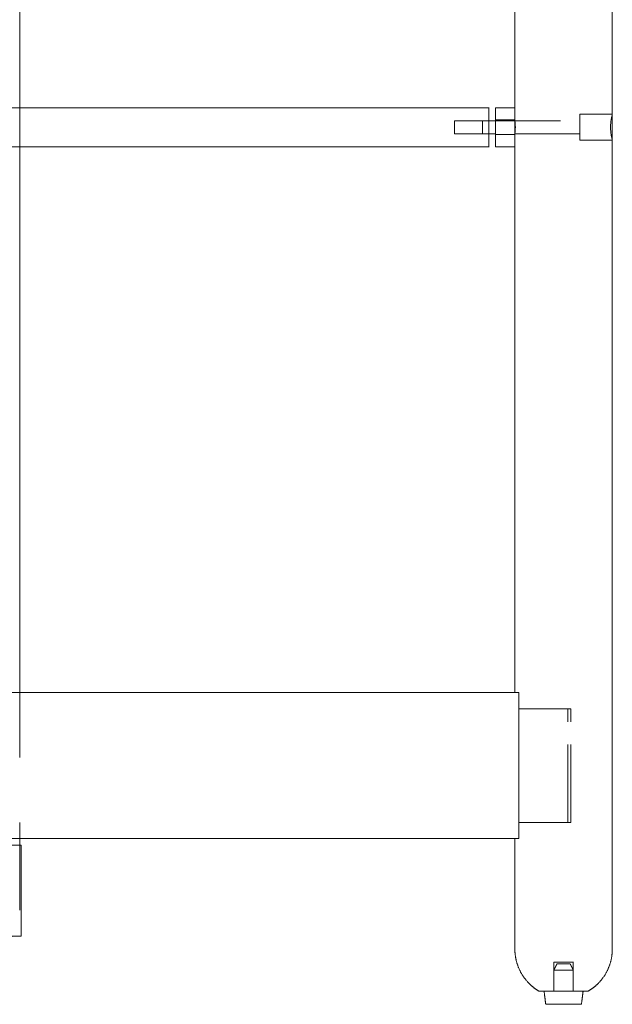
# Model space of a CAD drawing. Header units: centimetres. Extents: x 43 to 219, y 1 to 250.
# Tile 6 of 11: x 85 to 104, y 122 to 152. Entities that reach past the tile are written whole.
import ezdxf

# ---------------------------------------------------------------- set-up
doc = ezdxf.new("R2010")
doc.units = ezdxf.units.CM
doc.header["$MEASUREMENT"] = 0
doc.linetypes.add('Nascosto', pattern=[4, 2, -2])
doc.layers.add('Make2D$Nascosto$Curve', color=7, linetype='Nascosto', true_color=0x8c8c8c)
doc.layers.add('Make2D$Visibile$Curve', color=7, linetype='Continuous', true_color=0x000000)
doc.layers.add('Make2D$Visibile$CurveSilhouetteScena', color=7, linetype='Continuous', lineweight=50, true_color=0x000000)

msp = doc.modelspace()

# ---------------------------------------------------------------- linework, layer by layer
at = {"layer": 'Make2D$Nascosto$Curve', "color": 0, "lineweight": 9}
for points in [[(85.471, 149.542), (85.471, 148.942), (85.471, 148.342)], [(98.857, 149.142), (99.389, 149.142), (99.921, 149.142)], [(100.121, 149.167), (100.421, 149.167), (100.721, 149.167)], [(100.122, 149.142), (101.422, 149.142), (102.721, 149.142)], [(102.721, 149.342), (103.221, 149.342), (103.721, 149.342)], [(99.921, 148.742), (99.389, 148.742), (98.857, 148.742)], [(100.721, 148.717), (100.421, 148.717), (100.121, 148.717)], [(102.721, 148.742), (101.422, 148.742), (100.122, 148.742)], [(103.721, 148.542), (103.221, 148.542), (102.721, 148.542)], [(85.471, 131.542), (85.471, 129.292), (85.471, 127.042)], [(100.847, 131.042), (101.647, 131.042), (102.447, 131.042)], [(102.347, 127.942), (102.347, 129.292), (102.347, 130.642)], [(102.447, 127.942), (102.447, 129.292), (102.447, 130.642)], [(102.347, 127.542), (101.597, 127.542), (100.847, 127.542)], [(102.447, 127.542), (102.397, 127.542), (102.347, 127.542)], [(85.471, 126.842), (85.471, 125.441), (85.471, 124.041)], [(85.171, 124.042), (85.346, 124.042), (85.521, 124.042)], [(101.921, 122.342), (101.921, 122.792), (101.921, 123.242)], [(101.921, 122.992), (101.971, 123.092), (102.021, 123.192)], [(102.421, 123.192), (102.471, 123.092), (102.521, 122.992)], [(102.521, 123.242), (102.521, 122.792), (102.521, 122.342)]]:
    msp.add_open_spline(points, degree=2, dxfattribs=at)
for points, weights, knots in [([(98.857, 148.742), (98.857, 148.742), (98.857, 148.942), (98.857, 149.142), (98.857, 149.142)], [1, 0.707106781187, 1, 0.707106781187, 1], [3.141595, 3.141595, 3.141595, 6.283189, 6.283189, 9.424784, 9.424784, 9.424784]), ([(99.721, 149.142), (99.721, 149.142), (99.721, 148.942), (99.721, 148.742), (99.721, 148.742)], [1, 0.707106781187, 1, 0.707106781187, 1], [5.961934, 5.961934, 5.961934, 9.103527, 9.103527, 12.245119, 12.245119, 12.245119]), ([(102.721, 148.542), (102.721, 148.542), (102.721, 148.942), (102.721, 149.084), (102.721, 149.194)], [1, 0.707106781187, 1, 0.871847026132, 0.855838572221], [12.566371, 12.566371, 12.566371, 18.849556, 18.849556, 21.598711, 21.598711, 21.598711]), ([(101.921, 123.242), (101.921, 123.242), (102.221, 123.242), (102.521, 123.242), (102.521, 123.242)], [1, 0.707106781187, 1, 0.707106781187, 1], [9.424778, 9.424778, 9.424778, 14.137167, 14.137167, 18.849556, 18.849556, 18.849556]), ([(102.421, 123.192), (102.421, 123.192), (102.221, 123.192), (102.021, 123.192), (102.021, 123.192)], [1, 0.707106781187, 1, 0.707106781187, 1], [0, 0, 0, 3.141593, 3.141593, 6.283185, 6.283185, 6.283185]), ([(101.921, 122.992), (101.921, 122.992), (102.221, 122.992), (102.521, 122.992), (102.521, 122.992)], [1, 0.707106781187, 1, 0.707106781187, 1], [9.424778, 9.424778, 9.424778, 14.137167, 14.137167, 18.849556, 18.849556, 18.849556])]:
    msp.add_rational_spline(points, weights, degree=2, knots=knots, dxfattribs=at)
for points, weights in [([(102.721, 149.342), (102.721, 149.342), (102.721, 149.194)], [1, 0.90287084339, 1]), ([(102.347, 130.642), (102.347, 131.042), (102.347, 131.042)], [1, 0.707106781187, 1]), ([(102.447, 130.642), (102.447, 131.042), (102.447, 131.042)], [1, 0.707106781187, 1]), ([(102.347, 127.542), (102.347, 127.542), (102.347, 127.942)], [1, 0.707106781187, 1]), ([(102.447, 127.542), (102.447, 127.542), (102.447, 127.942)], [1, 0.707106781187, 1])]:
    msp.add_rational_spline(points, weights, degree=2, dxfattribs=at)
at = {"layer": 'Make2D$Visibile$Curve', "color": 0, "lineweight": 9}
for points in [[(103.721, 181.742), (103.721, 165.542), (103.721, 149.342)], [(85.471, 181.542), (85.471, 165.542), (85.471, 149.542)], [(100.721, 149.542), (100.721, 165.542), (100.721, 181.542)], [(99.921, 149.542), (99.921, 149.342), (99.921, 149.142)], [(100.121, 149.542), (100.421, 149.542), (100.721, 149.542)], [(99.921, 149.142), (100.022, 149.142), (100.122, 149.142)], [(100.122, 148.742), (100.022, 148.742), (99.921, 148.742)], [(99.921, 148.742), (99.921, 148.542), (99.921, 148.342)], [(103.721, 148.542), (103.721, 136.092), (103.721, 123.642)], [(85.471, 148.342), (85.471, 139.942), (85.471, 131.542)], [(100.721, 148.342), (100.421, 148.342), (100.121, 148.342)], [(100.721, 131.542), (100.721, 139.942), (100.721, 148.342)], [(100.721, 131.542), (93.918, 131.542), (87.115, 131.542)], [(100.847, 131.542), (100.784, 131.542), (100.721, 131.542)], [(100.847, 131.542), (100.847, 129.292), (100.847, 127.042)], [(85.471, 127.042), (85.471, 126.942), (85.471, 126.842)], [(87.115, 127.042), (93.918, 127.042), (100.721, 127.042)], [(100.721, 127.042), (100.784, 127.042), (100.847, 127.042)], [(100.721, 123.642), (100.721, 125.342), (100.721, 127.042)], [(85.521, 126.842), (85.521, 125.442), (85.521, 124.042)], [(101.671, 121.942), (101.646, 122.142), (101.621, 122.342)], [(102.821, 122.342), (102.796, 122.142), (102.771, 121.942)]]:
    msp.add_open_spline(points, degree=2, dxfattribs=at)
for points, weights, knots in [([(85.471, 149.542), (84.698, 149.542), (83.921, 149.542), (83.145, 149.542), (82.371, 149.542)], [0.963224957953, 0.980285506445, 1, 0.980285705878, 0.963225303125], [737.065517, 737.065517, 737.065517, 753.982237, 753.982237, 770.898786, 770.898786, 770.898786]), ([(100.721, 148.342), (100.721, 148.342), (100.721, 148.942), (100.721, 149.542), (100.721, 149.542)], [1, 0.707106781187, 1, 0.707106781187, 1], [18.849556, 18.849556, 18.849556, 28.274334, 28.274334, 37.699112, 37.699112, 37.699112]), ([(100.121, 148.742), (100.121, 148.839), (100.121, 148.942), (100.121, 149.045), (100.121, 149.142)], [0.897358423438, 0.933647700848, 1, 0.933647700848, 0.897358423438], [-11.559876, -11.559876, -11.559876, -9.424778, -9.424778, -7.28968, -7.28968, -7.28968]), ([(103.721, 148.542), (103.721, 148.542), (103.721, 148.77), (103.721, 148.998), (103.721, 149.194)], [1, 0.845550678, 1, 0.845550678, 1], [16.121532, 16.121532, 16.121532, 20.627137, 20.627137, 25.132741, 25.132741, 25.132741]), ([(82.371, 148.342), (83.145, 148.342), (83.921, 148.342), (84.698, 148.342), (85.471, 148.342)], [0.963225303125, 0.980285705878, 1, 0.980285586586, 0.963225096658], [234.410863, 234.410863, 234.410863, 251.327412, 251.327412, 268.244064, 268.244064, 268.244064]), ([(101.473, 122.342), (101.301, 122.441), (101.161, 122.581), (100.941, 122.801), (100.827, 123.09), (100.721, 123.356), (100.721, 123.642)], [0.868494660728, 0.853553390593, 0.853553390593, 0.853553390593, 0.890165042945, 0.926776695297, 1], [7.966341, 7.966341, 7.966341, 11.935511, 11.935511, 18.148714, 18.148714, 23.871021, 23.871021, 23.871021]), ([(102.97, 122.342), (103.142, 122.441), (103.282, 122.581), (103.502, 122.801), (103.616, 123.09), (103.721, 123.356), (103.721, 123.642)], [0.868494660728, 0.853553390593, 0.853553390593, 0.853553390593, 0.890165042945, 0.926776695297, 1], [7.966341, 7.966341, 7.966341, 11.935511, 11.935511, 18.148714, 18.148714, 23.871021, 23.871021, 23.871021]), ([(101.621, 122.342), (101.846, 122.342), (102.221, 122.342), (102.597, 122.342), (102.821, 122.342)], [0.858053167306, 0.827882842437, 1, 0.827895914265, 0.858048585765], [4.847139, 4.847139, 4.847139, 11.754763, 11.754763, 18.661864, 18.661864, 18.661864]), ([(102.771, 121.942), (102.771, 121.942), (102.221, 121.942), (101.671, 121.942), (101.671, 121.942)], [1, 0.707106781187, 1, 0.707106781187, 1], [-17.27876, -17.27876, -17.27876, -8.63938, -8.63938, 0, 0, 0])]:
    msp.add_rational_spline(points, weights, degree=2, knots=knots, dxfattribs=at)
for points, weights in [([(99.921, 149.542), (99.921, 149.542), (85.471, 149.542)], [1, 0.726821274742, 0.963224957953]), ([(100.121, 149.142), (100.121, 149.542), (100.121, 149.542)], [0.897358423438, 0.773459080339, 1]), ([(103.721, 149.194), (103.721, 149.342), (103.721, 149.342)], [1, 0.90287084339, 1]), ([(100.121, 148.342), (100.121, 148.342), (100.121, 148.742)], [1, 0.773459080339, 0.897358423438]), ([(85.471, 148.342), (99.921, 148.342), (99.921, 148.342)], [0.963225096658, 0.726821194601, 1]), ([(84.834, 131.542), (85.136, 131.542), (85.472, 131.542)], [1, 0.986133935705, 0.980684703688]), ([(85.472, 131.542), (86.255, 131.542), (87.115, 131.542)], [0.980684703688, 0.968179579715, 1]), ([(85.471, 127.042), (85.136, 127.042), (84.834, 127.042)], [0.980685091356, 0.98613442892, 1]), ([(87.115, 127.042), (86.255, 127.042), (85.471, 127.042)], [1, 0.9681790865, 0.980685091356]), ([(85.471, 126.842), (85.4, 126.842), (85.236, 126.842)], [0.977837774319, 0.973212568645, 1]), ([(85.521, 126.842), (85.521, 126.842), (85.471, 126.842)], [1, 0.981100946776, 0.977837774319]), ([(101.473, 122.342), (101.473, 122.342), (101.621, 122.342)], [1, 0.87922393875, 0.858053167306]), ([(102.821, 122.342), (102.97, 122.342), (102.97, 122.342)], [0.858048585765, 0.879210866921, 1])]:
    msp.add_rational_spline(points, weights, degree=2, dxfattribs=at)
for points, knots in [([(99.921, 148.742), (99.921, 148.742), (99.921, 148.743), (99.921, 148.748), (99.921, 148.752), (99.921, 148.762), (99.921, 148.769), (99.921, 148.783), (99.921, 148.792), (99.921, 148.819), (99.921, 148.842), (99.92, 148.878), (99.92, 148.89), (99.92, 148.916), (99.92, 148.929), (99.92, 148.955), (99.92, 148.968), (99.92, 148.994), (99.92, 149.007), (99.92, 149.031), (99.921, 149.042), (99.921, 149.064), (99.921, 149.074), (99.921, 149.093), (99.921, 149.101), (99.921, 149.116), (99.921, 149.122), (99.921, 149.132), (99.921, 149.136), (99.921, 149.141), (99.921, 149.142), (99.921, 149.142)], [3.150402, 3.150402, 3.150402, 3.150402, 3.544202, 3.544202, 3.938002, 3.938002, 4.331802, 4.331802, 4.725603, 4.725603, 5.513203, 5.513203, 5.907003, 5.907003, 6.300803, 6.300803, 6.694604, 6.694604, 7.088404, 7.088404, 7.482204, 7.482204, 7.876004, 7.876004, 8.269805, 8.269805, 8.663605, 8.663605, 9.057405, 9.057405, 9.450135, 9.450135, 9.450135, 9.450135]), ([(100.721, 149.142), (100.721, 149.142), (100.722, 149.137), (100.725, 149.117), (100.726, 149.102), (100.729, 149.074), (100.73, 149.064), (100.732, 149.042), (100.732, 149.031), (100.734, 149.006), (100.734, 148.994), (100.735, 148.968), (100.735, 148.955), (100.735, 148.929), (100.735, 148.916), (100.734, 148.89), (100.734, 148.877), (100.732, 148.853), (100.732, 148.842), (100.73, 148.82), (100.729, 148.81), (100.726, 148.782), (100.725, 148.767), (100.722, 148.747), (100.721, 148.742), (100.721, 148.742)], [12.623329, 12.623329, 12.623329, 12.623329, 13.412287, 13.412287, 14.201245, 14.201245, 14.595724, 14.595724, 14.990203, 14.990203, 15.384682, 15.384682, 15.779161, 15.779161, 16.17364, 16.17364, 16.568119, 16.568119, 16.962598, 16.962598, 17.357077, 17.357077, 18.146035, 18.146035, 18.934231, 18.934231, 18.934231, 18.934231]), ([(103.721, 148.542), (103.721, 148.542), (103.721, 148.545), (103.718, 148.555), (103.716, 148.563), (103.711, 148.583), (103.708, 148.595), (103.702, 148.624), (103.698, 148.641), (103.687, 148.696), (103.68, 148.74), (103.673, 148.813), (103.671, 148.838), (103.668, 148.889), (103.667, 148.916), (103.667, 148.969), (103.668, 148.995), (103.671, 149.046), (103.673, 149.072), (103.678, 149.12), (103.681, 149.143), (103.688, 149.186), (103.691, 149.206), (103.698, 149.243), (103.702, 149.26), (103.708, 149.289), (103.711, 149.301), (103.716, 149.321), (103.718, 149.329), (103.721, 149.339), (103.721, 149.342), (103.721, 149.342)], [12.648732, 12.648732, 12.648732, 12.648732, 13.439278, 13.439278, 14.229823, 14.229823, 15.020369, 15.020369, 15.810915, 15.810915, 17.392006, 17.392006, 18.182552, 18.182552, 18.973098, 18.973098, 19.763643, 19.763643, 20.554189, 20.554189, 21.344735, 21.344735, 22.135281, 22.135281, 22.925826, 22.925826, 23.716372, 23.716372, 24.506918, 24.506918, 25.297464, 25.297464, 25.297464, 25.297464]), ([(85.236, 124.034), (85.282, 124.035), (85.323, 124.036), (85.394, 124.038), (85.424, 124.039), (85.457, 124.04), (85.464, 124.04), (85.472, 124.041)], [-19.436276, -19.436276, -19.436276, -19.436276, -17.006741, -17.006741, -14.577207, -14.577207, -13.726557, -13.726557, -13.726557, -13.726557]), ([(85.472, 124.041), (85.475, 124.041), (85.477, 124.041), (85.489, 124.041), (85.497, 124.041), (85.515, 124.042), (85.521, 124.042), (85.521, 124.042)], [-13.726557, -13.726557, -13.726557, -13.726557, -13.36244, -13.36244, -12.147672, -12.147672, -9.718138, -9.718138, -9.718138, -9.718138])]:
    msp.add_open_spline(points, degree=3, knots=knots, dxfattribs=at)
at = {"layer": 'Make2D$Visibile$CurveSilhouetteScena', "color": 0, "lineweight": 9}
for points in [[(103.721, 181.742), (103.721, 165.542), (103.721, 149.342)], [(85.471, 181.542), (85.471, 165.542), (85.471, 149.542)], [(100.721, 149.542), (100.721, 165.542), (100.721, 181.542)], [(99.921, 149.542), (99.921, 149.342), (99.921, 149.142)], [(100.121, 149.542), (100.421, 149.542), (100.721, 149.542)], [(99.921, 149.142), (100.022, 149.142), (100.122, 149.142)], [(100.122, 148.742), (100.022, 148.742), (99.921, 148.742)], [(99.921, 148.742), (99.921, 148.542), (99.921, 148.342)], [(103.721, 148.542), (103.721, 136.092), (103.721, 123.642)], [(85.471, 148.342), (85.471, 139.942), (85.471, 131.542)], [(100.721, 148.342), (100.421, 148.342), (100.121, 148.342)], [(100.721, 131.542), (100.721, 139.942), (100.721, 148.342)], [(100.721, 131.542), (93.918, 131.542), (87.115, 131.542)], [(85.471, 127.042), (85.471, 126.942), (85.471, 126.842)], [(87.115, 127.042), (93.918, 127.042), (100.721, 127.042)], [(100.721, 123.642), (100.721, 125.342), (100.721, 127.042)], [(85.521, 126.842), (85.521, 125.442), (85.521, 124.042)], [(101.671, 121.942), (101.646, 122.142), (101.621, 122.342)], [(102.821, 122.342), (102.796, 122.142), (102.771, 121.942)]]:
    msp.add_open_spline(points, degree=2, dxfattribs=at)
for points, weights in [([(99.921, 149.542), (99.921, 149.542), (85.471, 149.542)], [1, 0.726821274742, 0.963224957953]), ([(100.121, 149.142), (100.121, 149.542), (100.121, 149.542)], [0.897358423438, 0.773459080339, 1]), ([(103.721, 149.194), (103.721, 149.342), (103.721, 149.342)], [1, 0.90287084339, 1]), ([(100.121, 148.342), (100.121, 148.342), (100.121, 148.742)], [1, 0.773459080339, 0.897358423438]), ([(85.471, 148.342), (99.921, 148.342), (99.921, 148.342)], [0.963225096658, 0.726821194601, 1]), ([(85.472, 131.542), (86.255, 131.542), (87.115, 131.542)], [0.980684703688, 0.968179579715, 1]), ([(87.115, 127.042), (86.255, 127.042), (85.471, 127.042)], [1, 0.9681790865, 0.980685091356]), ([(85.521, 126.842), (85.521, 126.842), (85.471, 126.842)], [1, 0.981100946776, 0.977837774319]), ([(101.473, 122.342), (101.473, 122.342), (101.621, 122.342)], [1, 0.87922393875, 0.858053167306]), ([(102.821, 122.342), (102.97, 122.342), (102.97, 122.342)], [0.858048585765, 0.879210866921, 1])]:
    msp.add_rational_spline(points, weights, degree=2, dxfattribs=at)
for points, weights, knots in [([(103.721, 148.542), (103.721, 148.542), (103.721, 148.77), (103.721, 148.998), (103.721, 149.194)], [1, 0.845550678, 1, 0.845550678, 1], [16.121532, 16.121532, 16.121532, 20.627137, 20.627137, 25.132741, 25.132741, 25.132741]), ([(101.473, 122.342), (101.301, 122.441), (101.161, 122.581), (100.941, 122.801), (100.827, 123.09), (100.721, 123.356), (100.721, 123.642)], [0.868494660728, 0.853553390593, 0.853553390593, 0.853553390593, 0.890165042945, 0.926776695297, 1], [7.966341, 7.966341, 7.966341, 11.935511, 11.935511, 18.148714, 18.148714, 23.871021, 23.871021, 23.871021]), ([(102.97, 122.342), (103.142, 122.441), (103.282, 122.581), (103.502, 122.801), (103.616, 123.09), (103.721, 123.356), (103.721, 123.642)], [0.868494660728, 0.853553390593, 0.853553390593, 0.853553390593, 0.890165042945, 0.926776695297, 1], [7.966341, 7.966341, 7.966341, 11.935511, 11.935511, 18.148714, 18.148714, 23.871021, 23.871021, 23.871021]), ([(102.771, 121.942), (102.771, 121.942), (102.221, 121.942), (101.671, 121.942), (101.671, 121.942)], [1, 0.707106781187, 1, 0.707106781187, 1], [-17.27876, -17.27876, -17.27876, -8.63938, -8.63938, 0, 0, 0])]:
    msp.add_rational_spline(points, weights, degree=2, knots=knots, dxfattribs=at)
msp.add_open_spline([(85.472, 124.041), (85.475, 124.041), (85.477, 124.041), (85.489, 124.041), (85.497, 124.041), (85.515, 124.042), (85.521, 124.042), (85.521, 124.042)], degree=3, knots=[-13.726557, -13.726557, -13.726557, -13.726557, -13.36244, -13.36244, -12.147672, -12.147672, -9.718138, -9.718138, -9.718138, -9.718138], dxfattribs=at)

doc.saveas('drawing.dxf')
